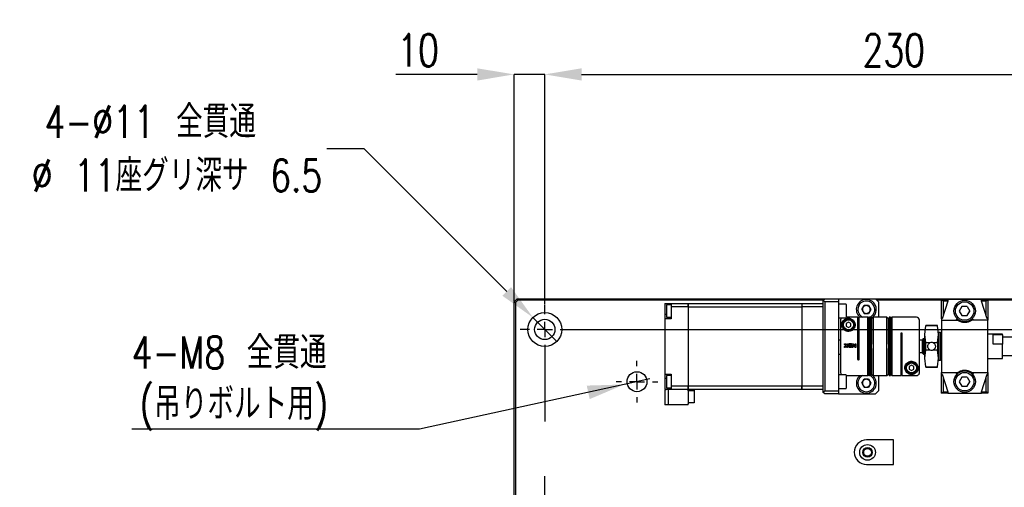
# Model space of a CAD drawing. Header units: millimetres. Extents: x 0 to 376, y -2 to 209.
# Tile 29 of 31: x 190 to 297, y 144 to 195. Entities that reach past the tile are written whole.
import ezdxf

# ---------------------------------------------------------------- set-up
doc = ezdxf.new("R2010")
doc.units = ezdxf.units.MM
doc.layers.add('SLD-0', color=7, linetype='Continuous')
doc.styles.add('SLDTEXTSTYLE1', font='TXT', dxfattribs={"width": 0.75, "bigfont": 'bigfont'})
doc.dimstyles.new('SLDDIMSTYLE0', dxfattribs={"dimtxt": 3.5, "dimasz": 4, "dimexe": 0, "dimexo": 0.0625, "dimgap": 0.875, "dimtad": 1, "dimlfac": 3, "dimrnd": 1e-09, "dimzin": 12, "dimdsep": 46, "dimtxsty": 'SLDTEXTSTYLE1', "dimsah": 1, "dimcen": 0.09, "dimadec": 0, "dimazin": 3, "dimtfac": 1, "dimtofl": 0, "dimtmove": 0, "dimatfit": 3, "dimfxl": 1, "dimfrac": 2, "dimtolj": 1, "dimtzin": 12, "dimarcsym": 0})
doc.dimstyles.new('SLDDIMSTYLE3', dxfattribs={"dimtxt": 3.5, "dimasz": 4, "dimexe": 0, "dimexo": 0.0625, "dimgap": 0.875, "dimtad": 1, "dimlfac": 3, "dimrnd": 1e-09, "dimzin": 12, "dimdsep": 46, "dimtxsty": 'SLDTEXTSTYLE1', "dimsah": 1, "dimcen": 0.09, "dimadec": 0, "dimazin": 3, "dimtfac": 1, "dimtmove": 0, "dimatfit": 0, "dimfxl": 1, "dimfrac": 2, "dimtolj": 1, "dimtzin": 12, "dimarcsym": 0})
doc.dimstyles.new('SLDDIMSTYLE8', dxfattribs={"dimtxt": 3.5, "dimasz": 4, "dimexe": 0, "dimexo": 0.0625, "dimgap": 0.875, "dimtad": 0, "dimtih": 1, "dimtoh": 1, "dimdec": 1, "dimlfac": 3, "dimrnd": 1e-09, "dimzin": 12, "dimdsep": 46, "dimtxsty": 'SLDTEXTSTYLE1', "dimblk1": 'NONE', "dimsah": 1, "dimcen": 0, "dimadec": 0, "dimazin": 3, "dimtfac": 1, "dimtmove": 0, "dimatfit": 3, "dimldrblk": 'NONE', "dimfxl": 1, "dimfrac": 2, "dimtolj": 1, "dimtzin": 12, "dimarcsym": 0})

# ---------------------------------------------------------------- blocks, each defined once
blk = doc.blocks.new('*D74')
at = {"layer": 'Defpoints', "color": 0, "transparency": 16777216}
for p in [(323.58, 189.14), (246.91, 164.14), (323.58, 120.47)]:
    blk.add_point(p, dxfattribs=at)
at = {"layer": 'SLD-0', "color": 0, "lineweight": -2, "transparency": 16777216}
for p, q in [((246.91, 164.2), (246.91, 189.14)), ((250.91, 189.14), (319.58, 189.14)), ((323.58, 120.53), (323.58, 189.14))]:
    blk.add_line(p, q, dxfattribs=at)
at = {"layer": 'SLD-0', "color": 0, "transparency": 16777216}
for points in [[(250.91, 189.8), (250.91, 188.47), (246.91, 189.14)], [(319.58, 189.8), (319.58, 188.47), (323.58, 189.14)]]:
    blk.add_solid(points, dxfattribs=at)
at = {"layer": 'SLD-0', "color": 0, "transparency": 16777216, "insert": (284.76, 193.51), "char_height": 3.5, "attachment_point": 2, "style": 'SLDTEXTSTYLE1'}
blk.add_mtext('\\A1;230', dxfattribs=at)
blk = doc.blocks.new('*D78')
at = {"layer": 'Defpoints', "color": 0, "transparency": 16777216}
for p in [(249.58, 161.47), (344.91, 161.47), (249.58, 139.8)]:
    blk.add_point(p, dxfattribs=at)
at = {"layer": 'SLD-0', "color": 0, "lineweight": -2, "transparency": 16777216}
for p, q in [((249.64, 161.47), (344.91, 161.47)), ((344.91, 143.8), (344.91, 157.47)), ((249.64, 139.8), (344.91, 139.8))]:
    blk.add_line(p, q, dxfattribs=at)
at = {"layer": 'SLD-0', "color": 0, "transparency": 16777216}
for points in [[(344.25, 157.47), (345.58, 157.47), (344.91, 161.47)], [(344.25, 143.8), (345.58, 143.8), (344.91, 139.8)]]:
    blk.add_solid(points, dxfattribs=at)
at = {"layer": 'SLD-0', "color": 0, "transparency": 16777216, "insert": (340.54, 151.52), "char_height": 3.5, "attachment_point": 2, "rotation": 90, "style": 'SLDTEXTSTYLE1'}
blk.add_mtext('\\A1;65', dxfattribs=at)
blk = doc.blocks.new('*D79')
at = {"layer": 'Defpoints', "color": 0, "transparency": 16777216}
for p in [(245.62, 162.77), (248.21, 160.17)]:
    blk.add_point(p, dxfattribs=at)
at = {"layer": 'SLD-0', "color": 0, "lineweight": -2, "transparency": 16777216}
for p, q in [((223.29, 181.09), (227.29, 181.09)), ((227.29, 181.09), (242.79, 165.59)), ((248.21, 160.17), (245.62, 162.77))]:
    blk.add_line(p, q, dxfattribs=at)
at = {"layer": 'SLD-0', "color": 0, "transparency": 16777216}
blk.add_solid([(243.26, 166.06), (242.32, 165.12), (245.62, 162.77)], dxfattribs=at)
at = {"layer": 'SLD-0', "color": 0, "transparency": 16777216, "insert": (204.13, 181.09), "char_height": 3.5, "attachment_point": 5, "style": 'SLDTEXTSTYLE1'}
blk.add_mtext('\\A1;4-∅11 全貫通\\P\u3000\u3000%%c 11座グリ深サ 6.5\\P', dxfattribs=at)
blk = doc.blocks.new('_None')
blk = doc.blocks.new('*D81')
at = {"layer": 'Defpoints', "color": 0, "transparency": 16777216}
for p in [(243.58, 189.14), (243.58, 164.47), (246.91, 164.14)]:
    blk.add_point(p, dxfattribs=at)
at = {"layer": 'SLD-0', "color": 0, "lineweight": -2, "transparency": 16777216}
for p, q in [((239.58, 189.14), (230.77, 189.14)), ((243.58, 164.53), (243.58, 189.14)), ((246.91, 189.14), (243.58, 189.14)), ((246.91, 164.2), (246.91, 189.14)), ((250.91, 189.14), (254.91, 189.14))]:
    blk.add_line(p, q, dxfattribs=at)
at = {"layer": 'SLD-0', "color": 0, "transparency": 16777216}
for points in [[(239.58, 189.8), (239.58, 188.47), (243.58, 189.14)], [(250.91, 189.8), (250.91, 188.47), (246.91, 189.14)]]:
    blk.add_solid(points, dxfattribs=at)
at = {"layer": 'SLD-0', "color": 0, "transparency": 16777216, "insert": (233.17, 193.51), "char_height": 3.5, "attachment_point": 2, "style": 'SLDTEXTSTYLE1'}
blk.add_mtext('\\A1;10', dxfattribs=at)
blk = doc.blocks.new('SW_CENTERMARKSYMBOL_21')
at = {"layer": 'SLD-0', "color": 0}
for p, q in [((0, 1.67), (0, 2.67)), ((-1.67, 0), (-2.67, 0)), ((0, 0), (-0.83, 0)), ((0, 0), (0, 0.83)), ((0, 0), (0, -0.83)), ((0, 0), (0.83, 0)), ((1.67, 0), (2.67, 0)), ((0, -1.67), (0, -9.97)), ((10, -4), (10, -3.42)), ((10, -5.67), (10, -4.83)), ((8.33, -5.67), (7.75, -5.67)), ((10, -5.67), (9.17, -5.67)), ((10, -5.67), (10, -6.5)), ((10, -5.67), (10.83, -5.67)), ((11.67, -5.67), (12.25, -5.67)), ((10, -7.33), (10, -7.92)), ((0, -20), (0, -15.93)), ((0, -21.67), (0, -20.83)), ((-1.67, -21.67), (-2.67, -21.67)), ((0, -21.67), (-0.83, -21.67)), ((0, -21.67), (0, -22.5)), ((0, -21.67), (0.83, -21.67)), ((1.67, -21.67), (2.67, -21.67)), ((0, -23.33), (0, -24.33)), ((76.67, -36.67), (76.67, -35.67)), ((75, -38.33), (74, -38.33)), ((76.67, -38.33), (75.83, -38.33)), ((76.67, -38.33), (76.67, -37.5)), ((76.67, -38.33), (76.67, -39.17)), ((76.67, -38.33), (77.5, -38.33)), ((78.33, -38.33), (79.33, -38.33)), ((76.67, -69.33), (76.67, -40)), ((76.67, -71), (76.67, -70.17)), ((75, -71), (74.42, -71)), ((76.67, -71), (75.83, -71)), ((76.67, -71), (76.67, -71.83)), ((76.67, -71), (77.5, -71)), ((78.33, -71), (78.92, -71)), ((76.67, -75), (76.67, -72.67)), ((75, -76.67), (74, -76.67)), ((76.67, -76.67), (75.83, -76.67)), ((76.67, -76.67), (76.67, -75.83)), ((76.67, -76.67), (76.67, -77.5)), ((76.67, -76.67), (77.5, -76.67)), ((78.33, -76.67), (79.33, -76.67)), ((76.67, -78.33), (76.67, -79.33))]:
    blk.add_line(p, q, dxfattribs=at)

msp = doc.modelspace()

# ---------------------------------------------------------------- linework, layer by layer
at = {"color": 7, "linetype": 'Continuous', "lineweight": 25}
for p, q in [((243.5782, 164.4688), (243.9115, 164.8021)), ((243.5782, 129.3021), (243.5782, 164.4688)), ((243.5782, 164.4688), (243.7448, 164.3998)), ((243.9805, 164.6355), (243.7448, 164.3998)), ((243.9115, 164.8021), (277.2782, 164.8021)), ((243.9115, 164.8021), (243.9805, 164.6355)), ((277.1115, 164.6355), (243.9805, 164.6355)), ((277.1115, 164.6355), (277.2782, 164.8021)), ((277.2782, 164.4688), (277.1115, 164.6355)), ((277.1115, 154.6355), (277.1115, 164.6355)), ((277.2782, 164.8021), (278.7782, 164.8021)), ((277.2782, 164.4688), (277.2782, 154.8021)), ((278.7782, 164.4688), (277.2782, 164.4688)), ((278.7782, 164.8021), (278.7782, 164.4688)), ((278.7782, 164.8021), (282.7782, 164.8021)), ((278.7782, 164.4688), (278.7782, 154.8021)), ((283.1115, 164.4688), (282.7782, 164.8021)), ((282.7782, 164.8021), (303.4448, 164.8021)), ((289.9448, 164.6355), (282.9448, 164.6355)), ((283.1115, 164.4688), (283.1115, 162.8021)), ((289.9448, 162.6355), (289.9448, 164.7188)), ((290.1115, 164.5521), (289.9448, 164.7188)), ((289.9448, 164.7188), (290.6115, 164.7188)), ((290.6115, 164.5521), (289.9982, 162.6355)), ((290.1115, 164.5521), (290.1115, 162.9896)), ((290.6115, 164.5521), (290.1115, 164.5521)), ((290.6115, 164.7188), (290.6115, 164.5521)), ((294.2782, 164.7188), (290.6115, 164.7188)), ((294.2782, 164.5521), (294.2782, 164.7188)), ((294.2782, 164.7188), (294.9448, 164.7188)), ((294.8915, 162.6355), (294.2782, 164.5521)), ((294.7782, 164.5521), (294.2782, 164.5521)), ((294.7782, 164.5521), (294.9448, 164.7188)), ((294.7782, 162.9896), (294.7782, 164.5521)), ((294.9448, 164.7188), (294.9448, 162.6355)), ((303.4448, 164.6355), (294.9448, 164.6355)), ((243.7448, 164.3998), (243.7448, 129.3021)), ((259.9448, 164.3021), (260.6115, 164.3021)), ((259.9448, 164.3021), (259.9448, 163.1355)), ((260.6115, 164.1355), (260.1115, 164.1355)), ((260.1115, 164.1355), (260.1115, 162.8021)), ((260.6115, 164.3021), (262.4448, 164.3021)), ((260.6115, 164.3021), (260.6115, 163.9172)), ((260.6115, 163.9172), (260.6115, 162.6355)), ((262.4448, 163.9172), (260.6115, 163.9172)), ((262.4448, 163.9172), (262.4448, 164.3021)), ((262.4615, 164.2988), (262.4448, 164.2988)), ((262.4448, 163.9172), (262.4448, 155.3537)), ((262.4448, 163.9159), (262.4615, 163.9159)), ((262.4615, 164.3021), (274.7782, 164.3021)), ((262.4615, 164.3021), (262.4615, 163.9172)), ((262.4615, 163.9172), (274.7782, 163.9172)), ((262.4615, 163.9172), (262.4615, 155.3537)), ((274.7782, 164.3021), (274.7782, 163.9172)), ((274.7948, 164.2988), (274.7782, 164.2988)), ((274.7782, 163.9172), (274.7782, 155.3537)), ((274.7782, 163.9159), (274.7948, 163.9159)), ((274.7948, 164.3021), (274.7948, 163.9172)), ((274.7948, 164.3021), (277.1115, 164.3021)), ((274.7948, 163.9172), (274.7948, 155.3537)), ((277.1115, 163.9172), (274.7948, 163.9172)), ((277.1115, 155.3537), (277.1115, 163.9172)), ((279.5698, 164.2188), (278.7782, 164.2188)), ((279.6115, 164.1771), (279.6115, 162.7627)), ((281.2855, 163.6355), (281.5318, 164.0621)), ((281.2855, 163.6355), (281.5318, 163.2088)), ((282.0245, 164.0621), (281.5318, 164.0621)), ((282.0245, 164.0621), (282.2708, 163.6355)), ((282.2708, 163.6355), (282.0245, 163.2088)), ((292.1561, 163.9688), (291.8675, 163.4688)), ((291.8675, 163.4688), (292.1561, 162.9688)), ((292.7335, 163.9688), (292.1561, 163.9688)), ((292.7335, 163.9688), (293.0222, 163.4688)), ((292.7335, 162.9688), (293.0222, 163.4688)), ((259.9448, 163.1355), (260.1115, 163.1355)), ((259.9448, 163.1355), (259.9448, 162.6355)), ((259.9448, 162.6355), (259.9448, 156.6355)), ((260.6115, 162.6355), (259.9448, 162.6355)), ((260.1115, 162.8021), (260.6115, 162.8021)), ((278.7782, 162.7188), (279.5698, 162.7188)), ((280.8782, 162.8005), (279.6115, 162.8005)), ((279.6115, 162.7627), (279.6115, 162.7605)), ((280.8782, 158.2021), (280.8782, 162.8005)), ((281.9615, 162.8021), (280.9782, 162.8021)), ((280.9782, 162.8021), (280.9782, 158.2021)), ((281.5318, 163.2088), (282.0245, 163.2088)), ((282.0448, 162.7188), (281.9615, 162.8021)), ((281.9615, 156.4688), (281.9615, 162.8021)), ((282.1282, 162.7882), (282.014, 162.7496)), ((282.0448, 156.5521), (282.0448, 162.7188)), ((282.1282, 162.6688), (282.0448, 162.6688)), ((282.2615, 162.8021), (282.1282, 162.8021)), ((282.1282, 162.8021), (282.1282, 156.4688)), ((282.2615, 162.8021), (282.2615, 156.4688)), ((282.3448, 162.6688), (282.2615, 162.6688)), ((282.5115, 162.8021), (282.3448, 162.6355)), ((282.3448, 162.6263), (282.3448, 162.6688)), ((282.3448, 162.6263), (282.3448, 159.8697)), ((284.0115, 162.8021), (282.5115, 162.8021)), ((282.5115, 162.8021), (282.5115, 156.4688)), ((284.1782, 162.6355), (284.0115, 162.8021)), ((284.0115, 156.4688), (284.0115, 162.8021)), ((284.2615, 162.6688), (284.1782, 162.6688)), ((284.1782, 162.6688), (284.1782, 162.6263)), ((284.1782, 159.8697), (284.1782, 162.6263)), ((284.3948, 162.8021), (284.2615, 162.8021)), ((284.2615, 162.8021), (284.2615, 156.4688)), ((284.3948, 162.8021), (284.3948, 156.4688)), ((284.4782, 162.6688), (284.3948, 162.6688)), ((284.5615, 162.8021), (284.4782, 162.7188)), ((284.4782, 162.7188), (284.4782, 156.5521)), ((287.2115, 162.8021), (284.5615, 162.8021)), ((284.5615, 162.8021), (284.5615, 156.4688)), ((289.9448, 162.6355), (289.9982, 162.6355)), ((289.9448, 162.6355), (289.9448, 162.4688)), ((289.9448, 162.4688), (289.9448, 156.8021)), ((289.9448, 162.4688), (291.6948, 162.4688)), ((292.1561, 162.9688), (292.7335, 162.9688)), ((294.9448, 162.4688), (293.1948, 162.4688)), ((294.8915, 162.6355), (294.9448, 162.6355)), ((294.9448, 162.6355), (294.9448, 162.4688)), ((294.9448, 156.8021), (294.9448, 162.4688)), ((279.8448, 162.2575), (279.5948, 162.1131)), ((279.5948, 162.1131), (279.5948, 161.8245)), ((279.5948, 161.8245), (279.8448, 161.6801)), ((280.0948, 162.1131), (279.8448, 162.2575)), ((279.8448, 161.6801), (280.0948, 161.8245)), ((280.0948, 161.8245), (280.0948, 162.1131)), ((282.0448, 161.3355), (282.1282, 161.3355)), ((282.2615, 161.3355), (282.3448, 161.3355)), ((284.1782, 161.3355), (284.2615, 161.3355)), ((284.3948, 161.3355), (284.4782, 161.3355)), ((288.1115, 160.9318), (288.2231, 161.8542)), ((288.1115, 160.9318), (288.2231, 161.8542)), ((289.4998, 161.8855), (288.2231, 161.8855)), ((289.4998, 161.8855), (288.2231, 161.8855)), ((288.2231, 161.8542), (288.2231, 161.8855)), ((289.4998, 161.8542), (288.2231, 161.8542)), ((289.4998, 161.8542), (289.4998, 161.8855)), ((289.6115, 160.9318), (289.4998, 161.8542)), ((289.6115, 160.9318), (289.4998, 161.8542)), ((278.9782, 160.3021), (278.7782, 160.3021)), ((280.9782, 160.3021), (280.8782, 160.3021)), ((282.1282, 160.3021), (282.0448, 160.3021)), ((282.3448, 160.3021), (282.2615, 160.3021)), ((284.2615, 160.3021), (284.1782, 160.3021)), ((284.4782, 160.3021), (284.3948, 160.3021)), ((285.5448, 156.4688), (285.5448, 161.0688)), ((285.6448, 161.0688), (285.6448, 156.4704)), ((287.8782, 160.3021), (287.5448, 160.3021)), ((287.9782, 160.4688), (287.8782, 160.3688)), ((287.8782, 160.1062), (287.8782, 160.3688)), ((288.1115, 160.4688), (287.9782, 160.4688)), ((287.9782, 160.1704), (287.9782, 160.4688)), ((287.9782, 158.8021), (287.9782, 160.1704)), ((288.1115, 158.3391), (288.1115, 160.9318)), ((288.2231, 160.0095), (288.1115, 160.9318)), ((288.2231, 160.0095), (288.1115, 160.9318)), ((289.4998, 160.0095), (289.6115, 160.9318)), ((289.4998, 160.0095), (289.6115, 160.9318)), ((289.7782, 161.1355), (289.6115, 161.1355)), ((289.7782, 161.1355), (289.6115, 161.1355)), ((289.6115, 158.3391), (289.6115, 160.9318)), ((289.8448, 161.1355), (289.7782, 161.0688)), ((289.8448, 161.1355), (289.7782, 161.0688)), ((289.7782, 158.1355), (289.7782, 161.1355)), ((289.9448, 161.1355), (289.8448, 161.1355)), ((289.9448, 161.1355), (289.8448, 161.1355)), ((289.8448, 161.1355), (289.8448, 159.6355)), ((296.5448, 160.9688), (294.9448, 160.9688)), ((296.5448, 160.8793), (295.5448, 160.8793)), ((295.5448, 160.4913), (295.5448, 160.8793)), ((295.5448, 159.8894), (295.5448, 160.4913)), ((296.5448, 160.8793), (296.5448, 160.9688)), ((296.5448, 160.8793), (296.5448, 159.8894)), ((302.2782, 160.6355), (296.5448, 160.6355)), ((279.4222, 159.9215), (279.4534, 159.9215)), ((279.4222, 159.8348), (279.4222, 159.9215)), ((279.5691, 159.7221), (279.4222, 159.8348)), ((279.4222, 159.6095), (279.5691, 159.7221)), ((279.4222, 159.5228), (279.4222, 159.6095)), ((279.4534, 159.5228), (279.4222, 159.5228)), ((279.5062, 159.9036), (279.6562, 159.7886)), ((279.6562, 159.6557), (279.5062, 159.5407)), ((279.6562, 159.9215), (279.7428, 159.9215)), ((279.6562, 159.7886), (279.6562, 159.9215)), ((279.6562, 159.5228), (279.6562, 159.6557)), ((279.7428, 159.5228), (279.6562, 159.5228)), ((279.7428, 159.9215), (279.7428, 159.5228)), ((279.9295, 159.9301), (280.1722, 159.9301)), ((279.9295, 159.8435), (280.0855, 159.8435)), ((280.0855, 159.7741), (279.9295, 159.7741)), ((279.9728, 159.6875), (280.0855, 159.6875)), ((280.0855, 159.6095), (279.9728, 159.6095)), ((280.1722, 159.5228), (279.9728, 159.5228)), ((280.0855, 159.8435), (280.0855, 159.7741)), ((280.0855, 159.6875), (280.0855, 159.6095)), ((280.1722, 159.9301), (280.1722, 159.5228)), ((280.2488, 159.9215), (280.2996, 159.9215)), ((280.2488, 159.5228), (280.2488, 159.9215)), ((280.3355, 159.5228), (280.2488, 159.5228)), ((280.3355, 159.7481), (280.3355, 159.5228)), ((280.5354, 159.5482), (280.3355, 159.7481)), ((280.3609, 159.8961), (280.5608, 159.6961)), ((280.5608, 159.9215), (280.6475, 159.9215)), ((280.5608, 159.6961), (280.5608, 159.9215)), ((280.6475, 159.5228), (280.5967, 159.5228)), ((280.6475, 159.9215), (280.6475, 159.5228)), ((282.3448, 159.4013), (282.3448, 159.8697)), ((282.3448, 159.4013), (282.3448, 156.6446)), ((284.1782, 159.8697), (284.1782, 159.4013)), ((284.1782, 156.6446), (284.1782, 159.4013)), ((287.8782, 158.9021), (287.8782, 160.1062)), ((288.1115, 158.3391), (288.2231, 159.2614)), ((288.1115, 158.3391), (288.2231, 159.2614)), ((288.2231, 159.2614), (288.2231, 160.0095)), ((288.6779, 160.0095), (288.2231, 160.0095)), ((288.2231, 159.2614), (288.6779, 159.2614)), ((289.4998, 160.0095), (289.0451, 160.0095)), ((289.0451, 159.2614), (289.4998, 159.2614)), ((289.4998, 160.0095), (289.4998, 159.2614)), ((289.6115, 158.3391), (289.4998, 159.2614)), ((289.6115, 158.3391), (289.4998, 159.2614)), ((289.8448, 159.6355), (289.8448, 158.1355)), ((296.5448, 159.8894), (295.5448, 159.8894)), ((296.5448, 158.3021), (296.5448, 159.8894)), ((278.7782, 158.8021), (278.9782, 158.8021)), ((280.8782, 158.8021), (280.9782, 158.8021)), ((282.0448, 158.9688), (282.1282, 158.9688)), ((282.0448, 158.8021), (282.1115, 158.8021)), ((282.1115, 158.8021), (282.1115, 158.9688)), ((282.2615, 158.9688), (282.3448, 158.9688)), ((284.1782, 158.9688), (284.2615, 158.9688)), ((284.3948, 158.9688), (284.4782, 158.9688)), ((287.5448, 158.9688), (287.8782, 158.9688)), ((287.8782, 158.9021), (287.9782, 158.8021)), ((287.9782, 158.8021), (288.1115, 158.8021)), ((288.2231, 157.4168), (288.1115, 158.3391)), ((288.2231, 157.4168), (288.1115, 158.3391)), ((289.4998, 157.4168), (289.6115, 158.3391)), ((289.4998, 157.4168), (289.6115, 158.3391)), ((289.6115, 158.1355), (289.7782, 158.1355)), ((289.6115, 158.1355), (289.7782, 158.1355)), ((289.7782, 158.2021), (289.8448, 158.1355)), ((289.7782, 158.2021), (289.8448, 158.1355)), ((289.8448, 158.1355), (289.9448, 158.1355)), ((289.8448, 158.1355), (289.9448, 158.1355)), ((294.9448, 158.3021), (296.5448, 158.3021)), ((296.5448, 158.6355), (302.2782, 158.6355)), ((282.1282, 157.9355), (282.0448, 157.9355)), ((282.3448, 157.9355), (282.2615, 157.9355)), ((284.2615, 157.9355), (284.1782, 157.9355)), ((284.4782, 157.9355), (284.3948, 157.9355)), ((286.6782, 157.5908), (286.4282, 157.4465)), ((286.4282, 157.4465), (286.4282, 157.1578)), ((286.4282, 157.1578), (286.6782, 157.0135)), ((286.9282, 157.4465), (286.6782, 157.5908)), ((286.6782, 157.0135), (286.9282, 157.1578)), ((286.9282, 157.1578), (286.9282, 157.4465)), ((288.2231, 157.4168), (289.4998, 157.4168)), ((288.2231, 157.3855), (288.2231, 157.4168)), ((288.2231, 157.3855), (289.4998, 157.3855)), ((288.2231, 157.3855), (289.4998, 157.3855)), ((289.4998, 157.3855), (289.4998, 157.4168)), ((259.9448, 156.6355), (260.6115, 156.6355)), ((259.9448, 156.6355), (259.9448, 156.1355)), ((260.1115, 156.1355), (259.9448, 156.1355)), ((259.9448, 156.1355), (259.9448, 154.9688)), ((260.6115, 156.4688), (260.1115, 156.4688)), ((260.1115, 156.4688), (260.1115, 155.1355)), ((260.6115, 156.6355), (260.6115, 155.3537)), ((279.5698, 156.5521), (278.7782, 156.5521)), ((279.6115, 156.5105), (279.6115, 155.1194)), ((279.6115, 156.4688), (281.9615, 156.4688)), ((281.2855, 155.6355), (281.5318, 156.0621)), ((282.0245, 156.0621), (281.5318, 156.0621)), ((281.9615, 156.4688), (282.0448, 156.5521)), ((282.0245, 156.0621), (282.2708, 155.6355)), ((282.0448, 156.6021), (282.1282, 156.6021)), ((282.1282, 156.4688), (282.2615, 156.4688)), ((282.2615, 156.6021), (282.3448, 156.6021)), ((282.3448, 156.6021), (282.3448, 156.6446)), ((282.3448, 156.6355), (282.5115, 156.4688)), ((282.5115, 156.4688), (284.0115, 156.4688)), ((283.1115, 156.4688), (283.1115, 154.8021)), ((284.0115, 156.4688), (284.1782, 156.6355)), ((284.1782, 156.6021), (284.1782, 156.6446)), ((284.1782, 156.6021), (284.2615, 156.6021)), ((284.2615, 156.4688), (284.3948, 156.4688)), ((284.3948, 156.6021), (284.4782, 156.6021)), ((284.4782, 156.5521), (284.5615, 156.4688)), ((284.5615, 156.4688), (285.5448, 156.4688)), ((285.6448, 156.4704), (287.2115, 156.4704)), ((289.9448, 156.6355), (289.9448, 156.8021)), ((289.9448, 156.8021), (291.6948, 156.8021)), ((289.9982, 156.6355), (289.9448, 156.6355)), ((289.9448, 154.5521), (289.9448, 156.6355)), ((289.9982, 156.6355), (290.6115, 154.7188)), ((290.1115, 156.2813), (290.1115, 154.7188)), ((292.1561, 156.3021), (291.8675, 155.8021)), ((292.7335, 156.3021), (292.1561, 156.3021)), ((292.7335, 156.3021), (293.0222, 155.8021)), ((293.1948, 156.8021), (294.9448, 156.8021)), ((294.2782, 154.7188), (294.8915, 156.6355)), ((294.7782, 154.7188), (294.7782, 156.2813)), ((294.9448, 156.6355), (294.8915, 156.6355)), ((294.9448, 156.8021), (294.9448, 156.6355)), ((294.9448, 156.6355), (294.9448, 154.5521)), ((260.6115, 154.9688), (259.9448, 154.9688)), ((259.9448, 154.8688), (259.9448, 153.3952)), ((260.0115, 154.8688), (259.9448, 154.8688)), ((260.0115, 154.9688), (260.0115, 154.8688)), ((260.1115, 155.1355), (260.6115, 155.1355)), ((260.2782, 154.9688), (260.2782, 153.3952)), ((260.2948, 154.9688), (260.2948, 153.3952)), ((260.6115, 155.3537), (262.4448, 155.3537)), ((260.6115, 155.3537), (260.6115, 154.9688)), ((262.4448, 154.9688), (260.6115, 154.9688)), ((262.4615, 155.355), (262.4448, 155.355)), ((262.4448, 154.9688), (262.4448, 155.3537)), ((262.4448, 154.9721), (262.4615, 154.9721)), ((262.4448, 154.9688), (262.4448, 153.3952)), ((262.4615, 155.3537), (274.7782, 155.3537)), ((262.4615, 155.3537), (262.4615, 154.9688)), ((274.7782, 154.9688), (262.4615, 154.9688)), ((262.4615, 154.8021), (262.4615, 154.9688)), ((263.1115, 154.9688), (263.1115, 154.8021)), ((274.7948, 155.355), (274.7782, 155.355)), ((274.7782, 154.9688), (274.7782, 155.3537)), ((274.7782, 154.9721), (274.7948, 154.9721)), ((274.7948, 155.3537), (277.1115, 155.3537)), ((274.7948, 155.3537), (274.7948, 154.9688)), ((277.1115, 154.9688), (274.7948, 154.9688)), ((278.7782, 155.0521), (279.5698, 155.0521)), ((279.6115, 155.1194), (279.6115, 155.0938)), ((281.2855, 155.6355), (281.5318, 155.2088)), ((281.5318, 155.2088), (282.0245, 155.2088)), ((282.2708, 155.6355), (282.0245, 155.2088)), ((291.8675, 155.8021), (292.1561, 155.3021)), ((292.1561, 155.3021), (292.7335, 155.3021)), ((292.7335, 155.3021), (293.0222, 155.8021)), ((263.1115, 154.8021), (262.4615, 154.8021)), ((262.4615, 154.8021), (262.4615, 153.6355)), ((263.1115, 154.8021), (263.1115, 153.5021)), ((277.1115, 154.6355), (277.2782, 154.8021)), ((277.2782, 154.4688), (277.1115, 154.6355)), ((277.2782, 154.8021), (278.7782, 154.8021)), ((278.7782, 154.4688), (277.2782, 154.4688)), ((278.7782, 154.8021), (278.7782, 154.4688)), ((278.7782, 154.4688), (282.7782, 154.4688)), ((282.7782, 154.4688), (283.1115, 154.8021)), ((289.9448, 154.5521), (290.1115, 154.7188)), ((290.6115, 154.5521), (289.9448, 154.5521)), ((290.1115, 154.7188), (290.6115, 154.7188)), ((290.6115, 154.7188), (290.6115, 154.5521)), ((290.6115, 154.5521), (294.2782, 154.5521)), ((294.2782, 154.5521), (294.2782, 154.7188)), ((294.2782, 154.7188), (294.7782, 154.7188)), ((294.9448, 154.5521), (294.2782, 154.5521)), ((294.9448, 154.5521), (294.7782, 154.7188)), ((259.9448, 153.3952), (259.9448, 153.3021)), ((260.2782, 153.3021), (259.9448, 153.3021)), ((260.2782, 153.3952), (260.2782, 153.3021)), ((260.2782, 153.3188), (260.2948, 153.3188)), ((260.2948, 153.3952), (260.2948, 153.3021)), ((262.4448, 153.3021), (260.2948, 153.3021)), ((262.4448, 153.6355), (262.4615, 153.6355)), ((263.1115, 153.5021), (262.4448, 153.5021)), ((262.4448, 153.3021), (262.4448, 153.3952)), ((284.7448, 149.4872), (281.8115, 149.4872)), ((284.7448, 146.8205), (284.7448, 149.4872)), ((281.8115, 146.8205), (284.7448, 146.8205))]:
    msp.add_line(p, q, dxfattribs=at)
at = {"color": 7, "linetype": 'Continuous', "lineweight": 25, "flags": 128}
msp.add_lwpolyline([(282.014, 156.5213), (282.1093, 156.4902), (282.1282, 156.4827)], dxfattribs=at)
at = {"color": 7, "linetype": 'Continuous', "lineweight": 25}
for centre, radius in [((292.4448, 163.4688), 1.1667), ((292.4448, 163.4688), 1), ((246.9115, 161.4688), 1.8333), ((246.9115, 161.4688), 1.1), ((279.8448, 161.9688), 0.6333), ((279.8448, 161.9688), 0.5333), ((286.6782, 157.3021), 0.6333), ((286.6782, 157.3021), 0.5333), ((292.4448, 155.8021), 1.1667), ((256.9115, 155.8021), 1.0823), ((292.4448, 155.8021), 1), ((281.9115, 148.1355), 0.85), ((281.9115, 148.1355), 0.5167), ((281.9115, 148.1355), 0.4167)]:
    msp.add_circle(centre, radius, dxfattribs=at)
for centre, radius, start, end in [((281.7782, 163.6355), 1.0833, 90, 230.284863), ((281.7782, 163.6355), 0.9167, 90, 245.380023), ((281.7782, 163.6355), 1.0833, 296.835322, 90), ((281.7782, 163.6355), 0.9167, 294.619977, 90), ((279.5698, 164.1771), 0.0417, 0, 90), ((281.7782, 163.6355), 0.4267, 150, 210), ((281.7782, 163.6355), 0.4267, 90, 150), ((281.7782, 163.6355), 0.4267, 210, 270), ((281.7782, 163.6355), 0.4267, 30, 90), ((281.7782, 163.6355), 0.4267, 270, 330), ((281.7782, 163.6355), 0.4267, 330, 30), ((279.5698, 162.7605), 0.0417, 270, 360), ((287.2115, 162.4688), 0.3333, 0, 90), ((288.8615, 159.6355), 0.4167, 63.854181, 116.145819), ((288.8615, 159.6355), 0.4167, 243.854181, 296.145819), ((279.3115, 156.8021), 0.3333, 180, 228.590378), ((279.5698, 156.5105), 0.0417, 0, 90), ((281.7782, 155.6355), 1.0833, 129.715137, 63.502815), ((281.7782, 155.6355), 0.9167, 114.619977, 65.380023), ((281.7782, 155.6355), 0.4267, 90, 150), ((281.7782, 155.6355), 0.4267, 30, 90), ((279.5698, 155.0938), 0.0417, 270, 0), ((281.7782, 155.6355), 0.4267, 150, 210), ((281.7782, 155.6355), 0.4267, 210, 270), ((281.7782, 155.6355), 0.4267, 270, 330), ((281.7782, 155.6355), 0.4267, 330, 30), ((281.8115, 148.1539), 1.3333, 90, 270)]:
    msp.add_arc(centre, radius, start, end, dxfattribs=at)
for points, knots in [([(279.0956, 162.7188), (279.0716, 162.6952), (279.0209, 162.6452), (278.9841, 162.5535), (278.9798, 162.4916), (278.9782, 162.467)], [0, 0, 0, 0, 0.350356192, 0.741808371, 1, 1, 1, 1]), ([(278.9782, 162.467), (278.9782, 162.4175), (278.9782, 162.3415), (278.9782, 161.9727), (278.9782, 161.5993), (278.9782, 161.1419), (278.9782, 160.4822), (278.9782, 159.5843), (278.9782, 158.6923), (278.9782, 158.0444), (278.9782, 157.5998), (278.9782, 157.242), (278.9782, 156.8962), (278.9782, 156.8392), (278.9782, 156.8021)], [0, 0, 0, 0, 0.11984961, 0.18425814, 0.25, 0.31574186, 0.38015039, 0.5, 0.61984961, 0.68425814, 0.75, 0.81574186, 0.88015039, 1, 1, 1, 1]), ([(279.3115, 161.4901), (279.2756, 161.5375), (279.1704, 161.6768), (279.1138, 161.9086), (279.1451, 162.2186), (279.2574, 162.3731), (279.3115, 162.4475)], [0, 0, 0, 0, 0.14090935, 0.4135073, 0.71783626, 1, 1, 1, 1]), ([(279.3115, 162.4475), (279.3746, 162.506), (279.4692, 162.5937), (279.6294, 162.6561), (279.7378, 162.6789), (279.8203, 162.6868), (279.908, 162.6843), (280.0089, 162.6694), (280.1926, 162.6117), (280.3887, 162.467), (280.5457, 162.2054), (280.5774, 161.9053), (280.5, 161.6439), (280.3474, 161.4382), (280.1406, 161.3002), (279.9065, 161.243), (279.6861, 161.2594), (279.4903, 161.335), (279.3727, 161.4242), (279.3205, 161.4804), (279.3115, 161.4901)], [0, 0, 0, 0, 0.09961687, 0.14942305, 0.16879929, 0.18838624, 0.20574771, 0.22552278, 0.26295184, 0.38068894, 0.50605953, 0.6053459, 0.68035473, 0.73955314, 0.79911836, 0.85026233, 0.89684391, 0.94261886, 0.99013914, 1, 1, 1, 1]), ([(287.5448, 156.8039), (287.5448, 156.8534), (287.5448, 156.9294), (287.5448, 157.2982), (287.5448, 157.6717), (287.5448, 158.129), (287.5448, 158.7887), (287.5448, 159.6867), (287.5448, 160.5786), (287.5448, 161.2265), (287.5448, 161.6711), (287.5448, 162.0289), (287.5448, 162.3748), (287.5448, 162.4317), (287.5448, 162.4688)], [0, 0, 0, 0, 0.11984961, 0.18425814, 0.25, 0.31574186, 0.38015039, 0.5, 0.61984961, 0.68425814, 0.75, 0.81574186, 0.88015039, 1, 1, 1, 1]), ([(291.6948, 162.4688), (291.6934, 162.4698), (291.6906, 162.4719), (291.6682, 162.4891), (291.627, 162.5227), (291.5705, 162.5737), (291.5307, 162.6165), (291.5131, 162.6355)], [0, 0, 0, 0, 0.12779215, 0.25451989, 0.45956524, 0.76098638, 1, 1, 1, 1]), ([(291.6948, 162.4688), (291.6934, 162.4698), (291.6906, 162.4719), (291.6682, 162.4891), (291.627, 162.5227), (291.5705, 162.5737), (291.5307, 162.6165), (291.5131, 162.6355)], [0, 0, 0, 0, 0.12779215, 0.25451989, 0.45956524, 0.76098638, 1, 1, 1, 1]), ([(293.1948, 162.4688), (293.1833, 162.4594), (293.1637, 162.4435), (293.0144, 162.3507), (292.8373, 162.2771), (292.6451, 162.2297), (292.4478, 162.2136), (292.261, 162.2284), (292.0808, 162.2683), (291.899, 162.3382), (291.7306, 162.4392), (291.7084, 162.4576), (291.6948, 162.4688)], [0, 0, 0, 0, 0.16825491, 0.2863736, 0.37024918, 0.43589399, 0.50194257, 0.55922842, 0.61610859, 0.6985803, 0.81636211, 1, 1, 1, 1]), ([(293.1948, 162.4688), (293.1833, 162.4594), (293.1637, 162.4435), (293.0144, 162.3507), (292.8373, 162.2771), (292.6451, 162.2297), (292.4478, 162.2136), (292.261, 162.2284), (292.0808, 162.2683), (291.899, 162.3382), (291.7306, 162.4392), (291.7084, 162.4576), (291.6948, 162.4688)], [0, 0, 0, 0, 0.16825491, 0.2863736, 0.37024918, 0.43589399, 0.50194257, 0.55922842, 0.61610859, 0.6985803, 0.81636211, 1, 1, 1, 1]), ([(293.3765, 162.6355), (293.3528, 162.6102), (293.3051, 162.5595), (293.2457, 162.5085), (293.211, 162.481), (293.1968, 162.4703), (293.1954, 162.4692), (293.1948, 162.4688)], [0, 0, 0, 0, 0.32050916, 0.64312048, 0.79382647, 0.91796174, 1, 1, 1, 1]), ([(293.3765, 162.6355), (293.3528, 162.6102), (293.3051, 162.5595), (293.2457, 162.5085), (293.211, 162.481), (293.1968, 162.4703), (293.1954, 162.4692), (293.1948, 162.4688)], [0, 0, 0, 0, 0.32050916, 0.64312048, 0.79382647, 0.91796174, 1, 1, 1, 1]), ([(285.5448, 161.0688), (285.5455, 161.075), (285.5468, 161.0874), (285.5573, 161.1036), (285.5723, 161.1147), (285.5893, 161.1194), (285.6053, 161.1185), (285.6196, 161.1131), (285.6318, 161.1036), (285.6409, 161.0903), (285.6445, 161.078), (285.6448, 161.0705), (285.6448, 161.0688)], [0, 0, 0, 0, 0.12495118, 0.25014084, 0.36735356, 0.47043044, 0.56276627, 0.65226886, 0.74617006, 0.84954987, 0.96459533, 1, 1, 1, 1]), ([(279.4534, 159.9215), (279.4632, 159.9206), (279.4823, 159.9189), (279.4983, 159.9086), (279.5062, 159.9036)], [0, 0, 0, 0, 0.513964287, 1, 1, 1, 1]), ([(279.5062, 159.5407), (279.4978, 159.5354), (279.4817, 159.5251), (279.4626, 159.5236), (279.4534, 159.5228)], [0, 0, 0, 0, 0.51552242, 1, 1, 1, 1]), ([(279.8621, 159.7079), (279.8515, 159.7166), (279.8303, 159.734), (279.8117, 159.7715), (279.8059, 159.8124), (279.8141, 159.8531), (279.8353, 159.8889), (279.8671, 159.9155), (279.9005, 159.9285), (279.9218, 159.9297), (279.9295, 159.9301)], [0, 0, 0, 0, 0.13195704, 0.26391319, 0.39590388, 0.5280779, 0.66051168, 0.79303013, 0.92525952, 1, 1, 1, 1]), ([(279.9728, 159.5228), (279.9587, 159.5242), (279.9304, 159.527), (279.8928, 159.5486), (279.8642, 159.5805), (279.8479, 159.6203), (279.8456, 159.6632), (279.8541, 159.6925), (279.8613, 159.7064), (279.8621, 159.7079)], [0, 0, 0, 0, 0.16341553, 0.32682848, 0.49030737, 0.65381752, 0.81723773, 0.98058657, 1, 1, 1, 1]), ([(279.9295, 159.7741), (279.9256, 159.7745), (279.9178, 159.7753), (279.9074, 159.7812), (279.8995, 159.79), (279.895, 159.801), (279.8944, 159.8129), (279.8977, 159.8242), (279.9046, 159.8339), (279.9144, 159.8407), (279.9232, 159.8433), (279.9283, 159.8434), (279.9295, 159.8435)], [0, 0, 0, 0, 0.10720927, 0.21441722, 0.32166418, 0.42901161, 0.53648955, 0.64408007, 0.75169761, 0.85921288, 0.96652788, 1, 1, 1, 1]), ([(279.9728, 159.6095), (279.9684, 159.6099), (279.9597, 159.6108), (279.948, 159.6175), (279.9391, 159.6274), (279.934, 159.6397), (279.9333, 159.6531), (279.9371, 159.6659), (279.9449, 159.6767), (279.9558, 159.6844), (279.9657, 159.6872), (279.9715, 159.6874), (279.9728, 159.6875)], [0, 0, 0, 0, 0.10736926, 0.21473842, 0.32210994, 0.429481, 0.53684663, 0.64421081, 0.75158267, 0.85896213, 0.96633725, 1, 1, 1, 1]), ([(280.2996, 159.9215), (280.3093, 159.9205), (280.3287, 159.9186), (280.349, 159.9071), (280.3585, 159.8983), (280.3609, 159.8961)], [0, 0, 0, 0, 0.42780295, 0.85557326, 1, 1, 1, 1]), ([(280.5967, 159.5228), (280.587, 159.5238), (280.5675, 159.5257), (280.5472, 159.5372), (280.5378, 159.546), (280.5354, 159.5482)], [0, 0, 0, 0, 0.429094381, 0.858182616, 1, 1, 1, 1]), ([(288.6779, 159.2614), (288.6378, 159.2862), (288.5576, 159.3359), (288.4773, 159.4555), (288.4478, 159.5609), (288.4425, 159.6677), (288.4579, 159.7596), (288.5119, 159.8718), (288.5843, 159.9558), (288.6515, 159.9943), (288.6779, 160.0095)], [0, 0, 0, 0, 0.15154106, 0.30339083, 0.45505396, 0.49964484, 0.64918662, 0.74959069, 0.90145667, 1, 1, 1, 1]), ([(288.6779, 159.2614), (288.6378, 159.2862), (288.5576, 159.3359), (288.4773, 159.4555), (288.4478, 159.5609), (288.4425, 159.6677), (288.4579, 159.7596), (288.5119, 159.8718), (288.5843, 159.9558), (288.6515, 159.9943), (288.6779, 160.0095)], [0, 0, 0, 0, 0.15154106, 0.30339083, 0.45505396, 0.49964484, 0.64918662, 0.74959069, 0.90145667, 1, 1, 1, 1]), ([(289.0451, 160.0095), (289.0852, 159.9847), (289.1653, 159.935), (289.2457, 159.8155), (289.2751, 159.7101), (289.2805, 159.6032), (289.265, 159.5113), (289.2111, 159.3991), (289.1386, 159.3151), (289.0715, 159.2766), (289.0451, 159.2614)], [0, 0, 0, 0, 0.1515373, 0.30338706, 0.45505024, 0.4996355, 0.64917809, 0.74970696, 0.901573, 1, 1, 1, 1]), ([(289.0451, 160.0095), (289.0852, 159.9847), (289.1653, 159.935), (289.2457, 159.8155), (289.2751, 159.7101), (289.2805, 159.6032), (289.265, 159.5113), (289.2111, 159.3991), (289.1386, 159.3151), (289.0715, 159.2766), (289.0451, 159.2614)], [0, 0, 0, 0, 0.1515373, 0.30338706, 0.45505024, 0.4996355, 0.64917809, 0.74970696, 0.901573, 1, 1, 1, 1]), ([(280.9782, 158.2021), (280.9775, 158.1959), (280.9761, 158.1835), (280.9657, 158.1674), (280.9507, 158.1563), (280.9337, 158.1515), (280.9176, 158.1525), (280.9033, 158.1579), (280.8912, 158.1673), (280.882, 158.1806), (280.8785, 158.1929), (280.8782, 158.2004), (280.8782, 158.2021)], [0, 0, 0, 0, 0.12495118, 0.25014084, 0.36735356, 0.47043044, 0.56276627, 0.65226886, 0.74617006, 0.84954987, 0.96459533, 1, 1, 1, 1]), ([(287.2115, 156.8234), (287.1484, 156.7649), (287.0537, 156.6772), (286.8935, 156.6148), (286.7852, 156.592), (286.7027, 156.5842), (286.6149, 156.5866), (286.5141, 156.6015), (286.3304, 156.6592), (286.1343, 156.8039), (285.9772, 157.0655), (285.9456, 157.3656), (286.023, 157.627), (286.1756, 157.8327), (286.3824, 157.9707), (286.6164, 158.0279), (286.8369, 158.0116), (287.0327, 157.9359), (287.1503, 157.8467), (287.2025, 157.7905), (287.2115, 157.7808)], [0, 0, 0, 0, 0.09961687, 0.14942305, 0.16879929, 0.18838624, 0.20574771, 0.22552278, 0.26295184, 0.38068894, 0.50605953, 0.6053459, 0.68035473, 0.73955314, 0.79911836, 0.85026233, 0.89684391, 0.94261886, 0.99013914, 1, 1, 1, 1]), ([(287.2115, 157.7808), (287.2473, 157.7334), (287.3526, 157.5941), (287.4091, 157.3623), (287.3779, 157.0524), (287.2655, 156.8978), (287.2115, 156.8234)], [0, 0, 0, 0, 0.14090935, 0.4135073, 0.71783626, 1, 1, 1, 1]), ([(291.6948, 156.8021), (291.7064, 156.8115), (291.726, 156.8274), (291.8753, 156.9202), (292.0523, 156.9938), (292.2446, 157.0412), (292.4418, 157.0573), (292.6287, 157.0425), (292.8089, 157.0026), (292.9906, 156.9327), (293.1591, 156.8317), (293.1813, 156.8133), (293.1948, 156.8021)], [0, 0, 0, 0, 0.168253, 0.28637036, 0.37024499, 0.43588905, 0.50193689, 0.55922209, 0.61610162, 0.69857239, 0.81635287, 1, 1, 1, 1]), ([(291.6948, 156.8021), (291.7064, 156.8115), (291.726, 156.8274), (291.8753, 156.9202), (292.0523, 156.9938), (292.2446, 157.0412), (292.4418, 157.0573), (292.6287, 157.0425), (292.8089, 157.0026), (292.9906, 156.9327), (293.1591, 156.8317), (293.1813, 156.8133), (293.1948, 156.8021)], [0, 0, 0, 0, 0.168253, 0.28637036, 0.37024499, 0.43588905, 0.50193689, 0.55922209, 0.61610162, 0.69857239, 0.81635287, 1, 1, 1, 1]), ([(287.2115, 156.4704), (287.2489, 156.4741), (287.3239, 156.4814), (287.4237, 156.5389), (287.4991, 156.6234), (287.5391, 156.7172), (287.5432, 156.7792), (287.5448, 156.8039)], [0, 0, 0, 0, 0.21455047, 0.42909939, 0.64369349, 0.85839108, 1, 1, 1, 1]), ([(291.5131, 156.6355), (291.5369, 156.6607), (291.5845, 156.7114), (291.6439, 156.7624), (291.6787, 156.7899), (291.6928, 156.8006), (291.6942, 156.8017), (291.6948, 156.8021)], [0, 0, 0, 0, 0.3205107, 0.64312404, 0.79383117, 0.91796732, 1, 1, 1, 1]), ([(291.5131, 156.6355), (291.5369, 156.6607), (291.5845, 156.7114), (291.6439, 156.7624), (291.6787, 156.7899), (291.6928, 156.8006), (291.6942, 156.8017), (291.6948, 156.8021)], [0, 0, 0, 0, 0.3205107, 0.64312404, 0.79383117, 0.91796732, 1, 1, 1, 1]), ([(293.1948, 156.8021), (293.1962, 156.8011), (293.199, 156.799), (293.2214, 156.7818), (293.2627, 156.7482), (293.3192, 156.6972), (293.3589, 156.6544), (293.3765, 156.6355)], [0, 0, 0, 0, 0.12779602, 0.25453389, 0.45959562, 0.76104084, 1, 1, 1, 1]), ([(293.1948, 156.8021), (293.1962, 156.8011), (293.199, 156.799), (293.2214, 156.7818), (293.2627, 156.7482), (293.3192, 156.6972), (293.3589, 156.6544), (293.3765, 156.6355)], [0, 0, 0, 0, 0.127796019, 0.254533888, 0.459595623, 0.761040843, 1, 1, 1, 1])]:
    msp.add_open_spline(points, degree=3, knots=knots, dxfattribs=at)
at = {"layer": 'SLD-0', "color": 0}
for p, q in [((258.2955, 156.1045), (255.5275, 155.4997)), ((255.5275, 155.4997), (233.3282, 150.6494)), ((233.3282, 150.6494), (202.122, 150.6494))]:
    msp.add_line(p, q, dxfattribs=at)
msp.add_solid([(255.5275, 155.4997), (251.4596, 155.3786), (251.7797, 153.9132)], dxfattribs=at)

# ---------------------------------------------------------------- block references
at = {"layer": 'SLD-0'}
msp.add_blockref('SW_CENTERMARKSYMBOL_21', (246.9115, 161.4688), dxfattribs=at)

# ---------------------------------------------------------------- texts
at = {"layer": 'SLD-0', "color": 0, "char_height": 3.5, "attachment_point": 1, "style": 'SLDTEXTSTYLE1'}
for s, insert in [('4-M8 全貫通', (202.122, 160.7174)), ('(吊りボルト用)', (202.9751, 155.1612))]:
    msp.add_mtext(s, dxfattribs=dict(at, insert=insert))

# ---------------------------------------------------------------- dimensions: what is measured, and where the dimension line sits
at = {"layer": 'SLD-0'}
dim = msp.add_diameter_dim_2p(p1=(248.2078, 160.1724), p2=(245.6151, 162.7652), text='4-<> 全貫通\\P\u3000\u3000%%c 11座グリ深サ 6.5\\P', dimstyle='SLDDIMSTYLE8', dxfattribs=at)
dim.commit()
dim.dimension.update_dxf_attribs({"geometry": '*D79', "text_midpoint": (204.1302, 181.0875), "dimtype": 163})
for base, p2, dimstyle, picture, middle in [((243.5782, 189.1355), (243.5782, 164.4688), 'SLDDIMSTYLE3', '*D81', (233.1719, 189.1355)), ((323.5782, 189.1355), (323.5782, 120.4688), 'SLDDIMSTYLE0', '*D74', (284.7621, 189.1355))]:
    dim = msp.add_linear_dim(base=base, p1=(246.9115, 164.1355), p2=p2, dimstyle=dimstyle, dxfattribs=at)
    dim.commit()
    dim.dimension.update_dxf_attribs({"geometry": picture, "text_midpoint": middle, "dimtype": 160})
dim = msp.add_linear_dim(base=(344.9144, 161.4688), p1=(249.5782, 139.8021), p2=(249.5782, 161.4688), angle=90, dimstyle='SLDDIMSTYLE0', dxfattribs=at)
dim.commit()
dim.dimension.update_dxf_attribs({"geometry": '*D78', "text_midpoint": (344.9144, 151.5215), "dimtype": 160})

doc.saveas('drawing.dxf')
